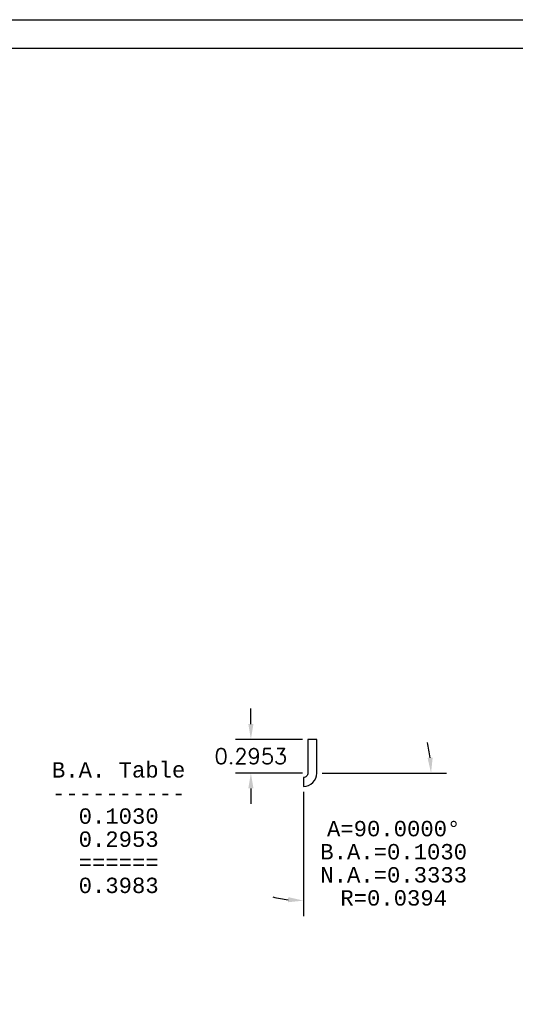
# Model space of a CAD drawing. Header units: inches. Extents: x -59 to 40, y -86 to 20.
# Tile 64 of 74: x 4 to 8, y 11 to 20. Entities that reach past the tile are written whole.
import ezdxf
from ezdxf.enums import TextEntityAlignment as Align

# ---------------------------------------------------------------- set-up
doc = ezdxf.new("R2010")
doc.units = ezdxf.units.IN
doc.header["$MEASUREMENT"] = 0
for name, color, linetype in [('APP-M-D', 2, 'Continuous'), ('APP-M-M', 1, 'Continuous'), ('APP-M-S', 7, 'Continuous')]:
    doc.layers.add(name, color=color, linetype=linetype)
doc.styles.add('DIEMAKER_BND_DIM', font='MONOTXT.SHX')
doc.styles.get("Standard").update_dxf_attribs({"font": 'txt.shx'})
doc.dimstyles.get("Standard").update_dxf_attribs({"dimtxt": 0.18, "dimasz": 0.18, "dimexe": 0.18, "dimexo": 0.0625, "dimgap": 0.09, "dimtad": 0, "dimtih": 1, "dimtoh": 1, "dimdec": 4, "dimzin": 0, "dimdsep": 46, "dimtxsty": 'Standard', "dimcen": 0.09, "dimadec": 0, "dimazin": 0, "dimtfac": 1, "dimtdec": 4, "dimtofl": 0, "dimtmove": 0, "dimatfit": 3, "dimfxl": 0, "dimtolj": 1, "dimtzin": 0, "dimarcsym": 0})

# ---------------------------------------------------------------- blocks, each defined once
blk = doc.blocks.new('*D3')
at = {"layer": 'APP-M-D', "color": 0, "lineweight": -2, "transparency": 16777216}
for p, q in [((6.4349, 13.0132), (7.523, 13.0132)), ((6.2699, 12.8483), (6.2699, 11.7601))]:
    blk.add_line(p, q, dxfattribs=at)
for start, end in [(6.92213, 13.84427), (256.15573, 263.07787)]:
    blk.add_arc((6.2699, 13.0132), 1.1181, start, end, dxfattribs=at)
at = {"layer": 'APP-M-D', "color": 0, "transparency": 16777216}
for points in [[(7.4023, 13.1493), (7.3574, 13.1466), (7.388, 13.0132)], [(6.1365, 11.9257), (6.1338, 11.8808), (6.2699, 11.8951)]]:
    blk.add_solid(points, dxfattribs=at)
at = {"layer": 'DEFPOINTS', "color": 0, "transparency": 16777216}
for p in [(6.2699, 13.0132), (6.2699, 12.9739), (6.3093, 13.0132), (6.829, 12.0449)]:
    blk.add_point(p, dxfattribs=at)
at = {"layer": 'APP-M-D', "color": 0, "transparency": 16777216, "insert": (7.0605, 12.2226), "char_height": 0.81, "attachment_point": 5}
blk.add_mtext('\\A1;  ', dxfattribs=at)
blk = doc.blocks.new('*D4')
at = {"layer": 'APP-M-D', "color": 0, "lineweight": -2, "transparency": 16777216}
for p, q in [((5.8093, 13.4435), (5.8093, 13.5785)), ((6.2624, 13.3085), (5.6743, 13.3085)), ((6.2624, 13.0132), (5.6743, 13.0132)), ((5.8093, 12.8782), (5.8093, 12.7432))]:
    blk.add_line(p, q, dxfattribs=at)
at = {"layer": 'APP-M-D', "color": 0, "transparency": 16777216}
for points in [[(5.7868, 13.4435), (5.8318, 13.4435), (5.8093, 13.3085)], [(5.7868, 12.8782), (5.8318, 12.8782), (5.8093, 13.0132)]]:
    blk.add_solid(points, dxfattribs=at)
at = {"layer": 'DEFPOINTS', "color": 0, "transparency": 16777216}
for p in [(5.8093, 13.3085), (6.3093, 13.3085), (6.3093, 13.0132)]:
    blk.add_point(p, dxfattribs=at)
at = {"layer": 'APP-M-D', "color": 0, "transparency": 16777216, "insert": (5.8093, 13.1609), "char_height": 0.135, "attachment_point": 5}
blk.add_mtext('\\A1;0.2953', dxfattribs=at)

msp = doc.modelspace()

# ---------------------------------------------------------------- linework, layer by layer
at = {"layer": 'APP-M-M'}
msp.add_lwpolyline([(6.30931, 13.0132, -0.4142136), (6.26994, 12.97383), (6.26991, 12.89513, 0.4142136), (6.38801, 13.01323), (6.38801, 13.30852), (6.30931, 13.30852)], format="xyb", close=True, dxfattribs=at)
at = {"layer": 'APP-M-S', "color": 7}
for points in [[(-7.73176, 19.61813), (39.76824, 19.61813), (39.76824, -14.25688), (-7.73176, -14.25688)], [(-7.48176, -14.00688), (-7.48176, 19.36813), (39.51824, 19.36813), (39.51824, -14.00688)]]:
    msp.add_lwpolyline(points, close=True, dxfattribs=at)

# ---------------------------------------------------------------- texts
at = {"layer": 'APP-M-D', "style": 'DIEMAKER_BND_DIM'}
for s, p in [('B.A. Table', (4.65076, 12.97383)), ('----------', (4.65076, 12.77133)), ('0.1030', (4.65076, 12.56883)), ('0.2953', (4.65076, 12.36633)), ('======', (4.65076, 12.16383)), ('0.3983', (4.65076, 11.96133))]:
    msp.add_text(s, height=0.135, dxfattribs=at).set_placement(p, align=Align.CENTER)
for s, p in [('A=90.0000%%d', (7.06053, 12.52637)), ('B.A.=0.1030', (7.06053, 12.32387)), ('N.A.=0.3333', (7.06053, 12.12137)), ('R=0.0394', (7.06053, 11.91887))]:
    msp.add_text(s, height=0.135, dxfattribs=at).set_placement(p, align=Align.MIDDLE_CENTER)

# ---------------------------------------------------------------- dimensions: what is measured, and where the dimension line sits
at = {"layer": 'APP-M-D'}
dim = msp.add_aligned_dim(p1=(6.30931, 13.01322), p2=(6.30931, 13.30852), distance=0.5, dimstyle='Standard', override={"dimscale": 0.75}, dxfattribs=at)
dim.commit()
dim.dimension.update_dxf_attribs({"geometry": '*D4', "text_midpoint": (5.80931, 13.16087)})
dim = msp.add_angular_dim_3p(base=(6.82896, 12.04493), center=(6.26991, 13.01323), p1=(6.26991, 12.97386), p2=(6.30928, 13.01323), text='  ', dimstyle='Standard', override={"dimscale": 0.75, "dimtxt": 1.08, "dimexo": 0.167433}, dxfattribs=at)
dim.commit()
dim.dimension.update_dxf_attribs({"geometry": '*D3', "text_midpoint": (7.06053, 12.22262), "dimtype": 165})

doc.saveas('drawing.dxf')
